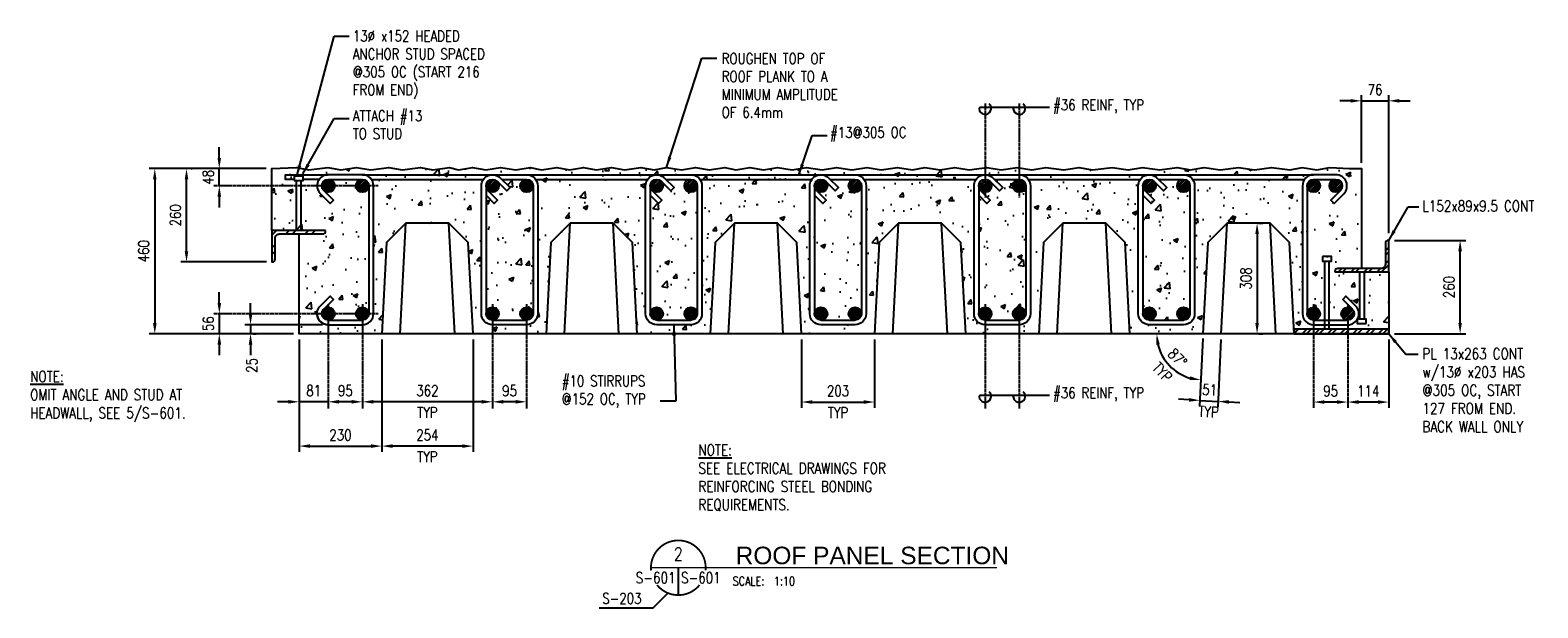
# Model space of a CAD drawing. Header units: millimetres. Extents: x -962 to 23079, y -8884 to 7075.
# Tile 6 of 6: x 18884 to 23079, y 3616 to 5225. Entities that reach past the tile are written whole.
import ezdxf
from ezdxf.enums import TextEntityAlignment as Align

# ---------------------------------------------------------------- set-up
doc = ezdxf.new("R2010")
doc.units = ezdxf.units.MM
doc.linetypes.add('CENTER2', pattern=[1.125, 0.75, -0.125, 0.125, -0.125])
for name, color, linetype in [('A-Anno-Note', 2, 'Continuous'), ('S-ANNO-CNTR', 1, 'CENTER2'), ('S-ANNO-DIMS', 2, 'Continuous'), ('S-ANNO-TEXT', 3, 'Continuous'), ('S-SECT-CONC', 3, 'Continuous'), ('S-SECT-CONC1', 1, 'Continuous'), ('S-SECT-PATT', 1, 'Continuous'), ('S-SECT-PATT_250', 250, 'Continuous'), ('S-SECT-RBAR_2', 2, 'Continuous'), ('S-SECT-RBAR_3', 3, 'Continuous'), ('S-SECT-STLS', 3, 'Continuous'), ('S-SECT-STLS_2', 2, 'Continuous'), ('S-STRL-MISC', 2, 'Continuous')]:
    doc.layers.add(name, color=color, linetype=linetype)
doc.styles.add('BASE12', font='romans.shx', dxfattribs={"width": 0.8, "height": 1.5})
doc.styles.add('ROMANS', font='ROMANS.shx', dxfattribs={"width": 0.8})
doc.styles.add('SWISS', font='swiss.ttf', dxfattribs={"width": 0.8, "height": 0.25})
doc.styles.add('Text', font='romans.shx', dxfattribs={"width": 0.8, "height": 3})
doc.dimstyles.get("Standard").update_dxf_attribs({"dimtxt": 0.125, "dimasz": 0.125, "dimexe": 0.18, "dimexo": 0.0625, "dimgap": 0.125, "dimtad": 0, "dimtih": 1, "dimtoh": 1, "dimdec": 4, "dimzin": 0, "dimdsep": 46, "dimtxsty": 'Text', "dimcen": 0.125, "dimclrt": 2, "dimadec": 0, "dimazin": 0, "dimtfac": 1, "dimtdec": 4, "dimtofl": 0, "dimtmove": 0, "dimatfit": 3, "dimfxl": 0.18, "dimtolj": 1, "dimtzin": 0, "dimarcsym": 0})
pattern_1 = [(45, (-66216.386, -8034.7734), (-3.09359217, 3.09359217), [])]

# ---------------------------------------------------------------- blocks, each defined once
blk = doc.blocks.new('DETNAME')
at = {"layer": 'A-Anno-Note', "const_width": 0.528}
for points in [[(15.84, -0.78, 1.103686), (0.04, -0.78, 1)], [(14.11, -4.99, -0.477231), (1.77, -4.99, -0.477231)]]:
    blk.add_lwpolyline(points, format="xyb", dxfattribs=at)
at = {"layer": 'A-Anno-Note'}
for points, const_width in [([(0, 0), (92.59, 0)], 0.396), ([(7.94, 0), (7.94, -7.94)], 0.528)]:
    blk.add_lwpolyline(points, dxfattribs=dict(at, const_width=const_width))
at = {"color": 6, "style": 'ROMANS', "width": 0.8}
blk.add_attdef('00', text='', height=3.17, dxfattribs=at).set_placement((7.94, 3.97), align=Align.MIDDLE)
at = {"color": 2, "style": 'SWISS'}
blk.add_attdef('DETAILNAME', (28.58, 1.28), '', height=6.35, dxfattribs=at)
at = {"layer": 'A-Anno-Note', "style": 'ROMANS', "width": 0.8}
blk.add_attdef('S-', text='', height=3.17, dxfattribs=at).set_placement((7.14, -4.47), align=Align.RIGHT)
for tag, p in [('S-', (8.73, -4.47)), ('SCALE:', (28.41, -5.14))]:
    blk.add_attdef(tag, p, '', height=3.17, dxfattribs=at)

msp = doc.modelspace()

# ---------------------------------------------------------------- hatches: boundary and pattern name
at = {"layer": 'S-SECT-PATT', "ltscale": 10}
h = msp.add_hatch(dxfattribs=at)
h.set_pattern_fill('AR-CONC', color=256, scale=0.75, style=0)
h.paths.add_polyline_path([(19875.6, 4633.7), (19929.5, 4687.6), (20049, 4687.6), (20102.9, 4633.7), (20116.2, 4379.6), (20319.2, 4379.6), (20332.6, 4633.7), (20386.5, 4687.6), (20506, 4687.6), (20559.9, 4633.7), (20573.2, 4379.6), (20776.2, 4379.6), (20789.6, 4633.7), (20843.5, 4687.6), (20963, 4687.6), (21016.9, 4633.7), (21030.2, 4379.6), (21233.2, 4379.6), (21246.6, 4633.7), (21300.5, 4687.6), (21420, 4687.6), (21473.9, 4633.7), (21487.2, 4379.6), (21690.2, 4379.6), (21703.6, 4633.7), (21757.5, 4687.6), (21877, 4687.6), (21930.9, 4633.7), (21944.2, 4379.6), (22147.2, 4379.6), (22160.6, 4633.7), (22214.5, 4687.6), (22334, 4687.6), (22387.9, 4633.7), (22400.6, 4392.6), (22664.2, 4392.6), (22664.2, 4552.2), (22514.5, 4552.2), (22514.5, 4553.5, -0.414214), (22522.5, 4561.5), (22588.2, 4561.5), (22588.2, 4839.6), (22555.2, 4839.6), (22500.7, 4842.8), (22464.5, 4836.4), (22423.7, 4842.8), (22390, 4836.4), (22337.7, 4842.8), (22290.3, 4836.4), (22246.5, 4842.8), (22195.2, 4836.4), (22150.3, 4842.8), (22112.5, 4836.4), (22075.3, 4842.8), (22027, 4836.4), (21979.2, 4842.8), (21939.3, 4836.4), (21895, 4842.8), (21839.7, 4836.4), (21801.9, 4842.8), (21759.7, 4836.4), (21710.2, 4842.8), (21671.4, 4836.4), (21630.2, 4842.8), (21585.9, 4836.4), (21546.1, 4842.8), (21496.7, 4836.4), (21456.9, 4842.8), (21416.2, 4836.4), (21373.8, 4842.8), (21338.7, 4836.4), (21296.9, 4842.8), (21251.9, 4836.4), (21212.6, 4842.8), (21170.4, 4836.4), (21127.6, 4842.8), (21087.3, 4836.4), (21044.1, 4842.8), (21004.3, 4836.4), (20962.9, 4842.8), (20924.7, 4836.4), (20886.4, 4842.8), (20847.7, 4836.4), (20816.5, 4842.8), (20773.2, 4836.4), (20735.3, 4842.8), (20696.6, 4836.4), (20654.3, 4842.8), (20620.6, 4836.4), (20583.4, 4842.8), (20537.5, 4836.4), (20501.7, 4842.8), (20459, 4836.4), (20423.2, 4842.8), (20384.9, 4836.4), (20349.2, 4842.8), (20306.9, 4836.4), (20275.2, 4842.8), (20234.9, 4836.4), (20192.7, 4842.8), (20151.8, 4836.4), (20115, 4842.8), (20075.8, 4836.4), (20050.6, 4842.8), (20004.3, 4836.4), (19969.6, 4842.8), (19918.6, 4836.4), (19881.9, 4842.8), (19831.6, 4836.4), (19791.8, 4842.8), (19748.1, 4836.4), (19711.8, 4842.8), (19659.5, 4836.4), (19624.8, 4842.8), (19556.2, 4839.6), (19556.2, 4667), (19706, 4667), (19706, 4665.7, -0.414214), (19698, 4657.7), (19632.2, 4657.7), (19632.2, 4379.6), (19862.2, 4379.6)])
h.paths.add_polyline_path([(19826.2, 4791.6, -1), (19790.2, 4791.6, -0.414214), (19808.2, 4809.6), (19713.2, 4809.6, -0.414214), (19731.2, 4791.6, -0.668179), (19700.5, 4778.9), (19727.4, 4752), (19718.2, 4742.8), (19691.3, 4769.7, -0.668179), (19713.2, 4822.6), (19808.2, 4822.6, -0.414214), (19839.2, 4791.6), (19839.2, 4435.6, -0.414214), (19808.2, 4404.6), (19713.2, 4404.6, -0.668179), (19691.3, 4457.5), (19718.2, 4484.4), (19727.4, 4475.2), (19700.5, 4448.3, -0.668179), (19731.2, 4435.6, -0.414214), (19713.2, 4417.6), (19808.2, 4417.6, -0.414214), (19790.2, 4435.6, -1), (19826.2, 4435.6)], flags=16)
h.paths.add_polyline_path([(20139.2, 4791.6, -0.414214), (20170.2, 4822.6), (20265.2, 4822.6, -0.414214), (20296.2, 4791.6), (20296.2, 4435.6, -0.414214), (20265.2, 4404.6), (20170.2, 4404.6, -0.414214), (20139.2, 4435.6)], flags=16)
h.paths.add_polyline_path([(20152.2, 4791.6, -1), (20188.2, 4791.6, -0.668179), (20157.5, 4778.9), (20184.4, 4752), (20175.2, 4742.8), (20152.2, 4765.8), (20152.2, 4435.6, -1), (20188.2, 4435.6, -0.414214), (20170.2, 4417.6), (20265.2, 4417.6, -0.414214), (20247.2, 4435.6, -1), (20283.2, 4435.6), (20283.2, 4791.6, -1), (20247.2, 4791.6, -1), (20283.2, 4791.6), (20283.2, 4435.6, -0.414214), (20265.2, 4417.6), (20170.2, 4417.6, -0.414214), (20152.2, 4435.6)], flags=0)
h.paths.add_polyline_path([(20596.2, 4791.6, -0.414214), (20627.2, 4822.6), (20722.2, 4822.6, -0.414214), (20753.2, 4791.6), (20753.2, 4435.6, -0.414214), (20722.2, 4404.6), (20627.2, 4404.6, -0.414214), (20596.2, 4435.6)], flags=16)
h.paths.add_polyline_path([(20609.2, 4791.6, -1), (20645.2, 4791.6, -0.668179), (20614.5, 4778.9), (20641.4, 4752), (20632.2, 4742.8), (20609.2, 4765.8), (20609.2, 4435.6, -1), (20645.2, 4435.6, -0.414214), (20627.2, 4417.6), (20722.2, 4417.6, -0.414214), (20704.2, 4435.6, -1), (20740.2, 4435.6), (20740.2, 4791.6, -1), (20704.2, 4791.6, -1), (20740.2, 4791.6), (20740.2, 4435.6, -0.414214), (20722.2, 4417.6), (20627.2, 4417.6, -0.414214), (20609.2, 4435.6)], flags=0)
h.paths.add_polyline_path([(21053.2, 4791.6, -0.414214), (21084.2, 4822.6), (21179.2, 4822.6, -0.414214), (21210.2, 4791.6), (21210.2, 4435.6, -0.414214), (21179.2, 4404.6), (21084.2, 4404.6, -0.414214), (21053.2, 4435.6)], flags=16)
h.paths.add_polyline_path([(21066.2, 4791.6, -1), (21102.2, 4791.6, -0.668179), (21071.5, 4778.9), (21098.4, 4752), (21089.2, 4742.8), (21066.2, 4765.8), (21066.2, 4435.6, -1), (21102.2, 4435.6, -0.414214), (21084.2, 4417.6), (21179.2, 4417.6, -0.414214), (21161.2, 4435.6, -1), (21197.2, 4435.6), (21197.2, 4791.6, -1), (21161.2, 4791.6, -1), (21197.2, 4791.6), (21197.2, 4435.6, -0.414214), (21179.2, 4417.6), (21084.2, 4417.6, -0.414214), (21066.2, 4435.6)], flags=0)
h.paths.add_polyline_path([(21510.2, 4791.6, -0.414214), (21541.2, 4822.6), (21636.2, 4822.6, -0.414214), (21667.2, 4791.6), (21667.2, 4435.6, -0.414214), (21636.2, 4404.6), (21541.2, 4404.6, -0.414214), (21510.2, 4435.6)], flags=16)
h.paths.add_polyline_path([(21523.2, 4791.6, -1), (21559.2, 4791.6, -0.668179), (21528.5, 4778.9), (21555.4, 4752), (21546.2, 4742.8), (21523.2, 4765.8), (21523.2, 4435.6, -1), (21559.2, 4435.6, -0.414214), (21541.2, 4417.6), (21636.2, 4417.6, -0.414214), (21618.2, 4435.6, -1), (21654.2, 4435.6), (21654.2, 4791.6, -1), (21618.2, 4791.6, -1), (21654.2, 4791.6), (21654.2, 4435.6, -0.414214), (21636.2, 4417.6), (21541.2, 4417.6, -0.414214), (21523.2, 4435.6)], flags=0)
h.paths.add_polyline_path([(21967.2, 4791.6, -0.414214), (21998.2, 4822.6), (22093.2, 4822.6, -0.414214), (22124.2, 4791.6), (22124.2, 4435.6, -0.414214), (22093.2, 4404.6), (21998.2, 4404.6, -0.414214), (21967.2, 4435.6)], flags=16)
h.paths.add_polyline_path([(21980.2, 4791.6, -1), (22016.2, 4791.6, -0.668179), (21985.5, 4778.9), (22012.4, 4752), (22003.2, 4742.8), (21980.2, 4765.8), (21980.2, 4435.6, -1), (22016.2, 4435.6, -0.414214), (21998.2, 4417.6), (22093.2, 4417.6, -0.414214), (22075.2, 4435.6, -1), (22111.2, 4435.6), (22111.2, 4791.6, -1), (22075.2, 4791.6, -1), (22111.2, 4791.6), (22111.2, 4435.6, -0.414214), (22093.2, 4417.6), (21998.2, 4417.6, -0.414214), (21980.2, 4435.6)], flags=0)
h.paths.add_polyline_path([(22424.2, 4791.6, -0.414214), (22455.2, 4822.6), (22517.1, 4822.6, -0.668179), (22539.1, 4769.7), (22512.2, 4742.8), (22503, 4752), (22529.9, 4778.9, -0.668179), (22499.1, 4791.6, -0.414214), (22517.1, 4809.6), (22455.2, 4809.6, -0.414214), (22473.2, 4791.6, -1), (22437.2, 4791.6), (22437.2, 4435.6, -1), (22473.2, 4435.6, -0.414214), (22455.2, 4417.6), (22550.2, 4417.6, -0.414214), (22532.2, 4435.6, -0.668179), (22563, 4448.3), (22536.1, 4475.2), (22545.3, 4484.4), (22572.2, 4457.5, -0.668179), (22550.2, 4404.6), (22455.2, 4404.6, -0.414214), (22424.2, 4435.6)], flags=16)
h = msp.add_hatch(dxfattribs=at)
h.set_pattern_fill('AR-CONC', color=256, scale=0.75)
h.paths.add_polyline_path([(20283.2, 4791.6, -1), (20247.2, 4791.6, -0.414214), (20265.2, 4809.6), (20196.1, 4809.6), (20219, 4786.7), (20209.8, 4777.5), (20183, 4804.3, -0.198912), (20188.2, 4791.6, -0.668179), (20157.5, 4778.9), (20184.4, 4752), (20175.2, 4742.8), (20152.2, 4765.8), (20152.2, 4435.6, -1), (20188.2, 4435.6, -0.414214), (20170.2, 4417.6), (20265.2, 4417.6, -0.414214), (20247.2, 4435.6, -1), (20283.2, 4435.6)])
h = msp.add_hatch(dxfattribs=at)
h.set_pattern_fill('AR-CONC', color=256, scale=0.75, style=0)
h.paths.add_polyline_path([(20740.2, 4791.6, -1), (20704.2, 4791.6, -0.414214), (20722.2, 4809.6), (20653.1, 4809.6), (20676, 4786.7), (20666.8, 4777.5), (20640, 4804.3, -0.198912), (20645.2, 4791.6, -0.668179), (20614.5, 4778.9), (20641.4, 4752), (20632.2, 4742.8), (20609.2, 4765.8), (20609.2, 4435.6, -1), (20645.2, 4435.6, -0.414214), (20627.2, 4417.6), (20722.2, 4417.6, -0.414214), (20704.2, 4435.6, -1), (20740.2, 4435.6)])
h.paths.add_polyline_path([(21197.2, 4791.6, -1), (21161.2, 4791.6, -0.414214), (21179.2, 4809.6), (21110.1, 4809.6), (21133, 4786.7), (21123.8, 4777.5), (21097, 4804.3, -0.198912), (21102.2, 4791.6, -0.668179), (21071.5, 4778.9), (21098.4, 4752), (21089.2, 4742.8), (21066.2, 4765.8), (21066.2, 4435.6, -1), (21102.2, 4435.6, -0.414214), (21084.2, 4417.6), (21179.2, 4417.6, -0.414214), (21161.2, 4435.6, -1), (21197.2, 4435.6)])
h.paths.add_polyline_path([(21654.2, 4791.6, -1), (21618.2, 4791.6, -0.414214), (21636.2, 4809.6), (21567.1, 4809.6), (21590, 4786.7), (21580.8, 4777.5), (21554, 4804.3, -0.198912), (21559.2, 4791.6, -0.668179), (21528.5, 4778.9), (21555.4, 4752), (21546.2, 4742.8), (21523.2, 4765.8), (21523.2, 4435.6, -1), (21559.2, 4435.6, -0.414214), (21541.2, 4417.6), (21636.2, 4417.6, -0.414214), (21618.2, 4435.6, -1), (21654.2, 4435.6)])
h.paths.add_polyline_path([(22111.2, 4791.6, -1), (22075.2, 4791.6, -0.414214), (22093.2, 4809.6), (22024.1, 4809.6), (22047, 4786.7), (22037.8, 4777.5), (22011, 4804.3, -0.198912), (22016.2, 4791.6, -0.668179), (21985.5, 4778.9), (22012.4, 4752), (22003.2, 4742.8), (21980.2, 4765.8), (21980.2, 4435.6, -1), (22016.2, 4435.6, -0.414214), (21998.2, 4417.6), (22093.2, 4417.6, -0.414214), (22075.2, 4435.6, -1), (22111.2, 4435.6)])
at = {"layer": 'S-SECT-PATT'}
h = msp.add_hatch(dxfattribs=at)
h.set_pattern_fill('STEEL', color=256, scale=305, style=0)
h.set_pattern_definition([(45, (-60928.57, -8003.42), (-26.958446, 26.958446), []), (45, (-60928.57, -7984.358), (-26.958446, 26.958446), [])])
h.paths.add_polyline_path([(19631.2, 4667), (19556.2, 4667), (19556.2, 4579.6), (19557.6, 4579.6, 0.414214), (19565.6, 4587.6), (19565.6, 4645.7, -0.414215), (19577.6, 4657.7), (19631.2, 4657.7)])
h.paths.add_polyline_path([(19706, 4665.7), (19706, 4667), (19631.2, 4667), (19631.2, 4657.7), (19698, 4657.7, 0.414214)])
h = msp.add_hatch(dxfattribs=at)
h.set_pattern_fill('STEEL', color=256, scale=203, style=0)
h.set_pattern_definition([(45, (-60877.625, -8023.957), (-17.9428346, 17.9428346), []), (45, (-60877.625, -8011.27), (-17.9428346, 17.9428346), [])])
edge = h.paths.add_edge_path()
edge.add_line((22514.5, 4552.2), (22664.2, 4552.2))
edge.add_line((22664.2, 4552.2), (22664.2, 4639.6))
edge.add_line((22664.2, 4639.6), (22662.9, 4639.6))
edge.add_arc((22662.9, 4631.6), 8, 90, 180)
edge.add_line((22654.9, 4631.6), (22654.9, 4573.5))
edge.add_arc((22642.9, 4573.5), 12, -90.0002, 0, ccw=False)
edge.add_line((22642.9, 4561.5), (22522.5, 4561.5))
edge.add_arc((22522.5, 4553.5), 8, 89.9998, 180)
edge.add_line((22514.5, 4553.5), (22514.5, 4552.2))
h = msp.add_hatch(dxfattribs=at)
h.set_pattern_fill('STEEL', color=256, scale=200, style=0)
h.set_pattern_definition([(45, (-66216.386, -7657.362), (-17.6776695, 17.6776695), []), (45, (-66216.386, -7644.862), (-17.6776695, 17.6776695), [])])
h.paths.add_polyline_path([(22664.2, 4379.6), (22664.2, 4392.6), (22401.2, 4392.6), (22401.2, 4379.6)])
at = {"layer": 'S-SECT-PATT_250'}
h = msp.add_hatch(dxfattribs=at)
h.set_pattern_fill('ANSI31', color=256, scale=35, style=0)
h.set_pattern_definition([(45, (-68958.386, -7678.7734), (-3.09359217, 3.09359217), [])])
edge = h.paths.add_edge_path()
edge.add_arc((19713.2, 4791.6), 18, 0, 360)
h = msp.add_hatch(dxfattribs=at)
h.set_pattern_fill('ANSI31', color=256, scale=35, style=0)
h.set_pattern_definition([(45, (-68863.386, -7678.7734), (-3.09359217, 3.09359217), [])])
edge = h.paths.add_edge_path()
edge.add_arc((19808.2, 4791.6), 18, 0, 360)
h = msp.add_hatch(dxfattribs=at)
h.set_pattern_fill('ANSI31', color=256, scale=35, style=0)
h.set_pattern_definition([(45, (-68501.386, -7678.7734), (-3.09359217, 3.09359217), [])])
edge = h.paths.add_edge_path()
edge.add_arc((20170.2, 4791.6), 18, 0, 360)
h = msp.add_hatch(dxfattribs=at)
h.set_pattern_fill('ANSI31', color=256, scale=35, style=0)
h.set_pattern_definition([(45, (-68406.386, -7678.7734), (-3.09359217, 3.09359217), [])])
edge = h.paths.add_edge_path()
edge.add_arc((20265.2, 4791.6), 18, 0, 360)
h = msp.add_hatch(dxfattribs=at)
h.set_pattern_fill('ANSI31', color=256, scale=35, style=0)
h.set_pattern_definition([(45, (-68044.386, -7678.7734), (-3.09359217, 3.09359217), [])])
edge = h.paths.add_edge_path()
edge.add_arc((20627.2, 4791.6), 18, 0, 360)
h = msp.add_hatch(dxfattribs=at)
h.set_pattern_fill('ANSI31', color=256, scale=35, style=0)
h.set_pattern_definition([(45, (-67949.386, -7678.7734), (-3.09359217, 3.09359217), [])])
edge = h.paths.add_edge_path()
edge.add_arc((20722.2, 4791.6), 18, 0, 360)
h = msp.add_hatch(dxfattribs=at)
h.set_pattern_fill('ANSI31', color=256, scale=35, style=0)
h.set_pattern_definition([(45, (-67587.386, -7678.7734), (-3.09359217, 3.09359217), [])])
edge = h.paths.add_edge_path()
edge.add_arc((21084.2, 4791.6), 18, 0, 360)
h = msp.add_hatch(dxfattribs=at)
h.set_pattern_fill('ANSI31', color=256, scale=35, style=0)
h.set_pattern_definition([(45, (-67492.386, -7678.7734), (-3.09359217, 3.09359217), [])])
edge = h.paths.add_edge_path()
edge.add_arc((21179.2, 4791.6), 18, 0, 360)
h = msp.add_hatch(dxfattribs=at)
h.set_pattern_fill('ANSI31', color=256, scale=35, style=0)
h.set_pattern_definition([(45, (-67130.386, -7678.7734), (-3.09359217, 3.09359217), [])])
edge = h.paths.add_edge_path()
edge.add_arc((21541.2, 4791.6), 18, 0, 360)
h = msp.add_hatch(dxfattribs=at)
h.set_pattern_fill('ANSI31', color=256, scale=35, style=0)
h.set_pattern_definition([(45, (-67035.386, -7678.7734), (-3.09359217, 3.09359217), [])])
edge = h.paths.add_edge_path()
edge.add_arc((21636.2, 4791.6), 18, 0, 360)
h = msp.add_hatch(dxfattribs=at)
h.set_pattern_fill('ANSI31', color=256, scale=35, style=0)
h.set_pattern_definition([(45, (-66673.386, -7678.7734), (-3.09359217, 3.09359217), [])])
edge = h.paths.add_edge_path()
edge.add_arc((21998.2, 4791.6), 18, 0, 360)
h = msp.add_hatch(dxfattribs=at)
h.set_pattern_fill('ANSI31', color=256, scale=35, style=0)
h.set_pattern_definition([(45, (-66578.386, -7678.7734), (-3.09359217, 3.09359217), [])])
edge = h.paths.add_edge_path()
edge.add_arc((22093.2, 4791.6), 18, 0, 360)
h = msp.add_hatch(dxfattribs=at)
h.set_pattern_fill('ANSI31', color=256, scale=35, style=0)
h.set_pattern_definition(pattern_1)
edge = h.paths.add_edge_path()
edge.add_arc((22455.2, 4791.6), 18, 0, 360)
h = msp.add_hatch(dxfattribs=at)
h.set_pattern_fill('ANSI31', color=256, scale=35, style=0)
h.set_pattern_definition(pattern_1)
edge = h.paths.add_edge_path()
edge.add_arc((22517.1, 4791.6), 18, 0, 360)
h = msp.add_hatch(dxfattribs=at)
h.set_pattern_fill('ANSI31', color=256, scale=35, style=0)
h.set_pattern_definition([(45, (-68958.386, -8034.7734), (-3.09359217, 3.09359217), [])])
edge = h.paths.add_edge_path()
edge.add_arc((19713.2, 4435.6), 18, 0, 360)
h = msp.add_hatch(dxfattribs=at)
h.set_pattern_fill('ANSI31', color=256, scale=35, style=0)
h.set_pattern_definition([(45, (-68863.386, -8034.7734), (-3.09359217, 3.09359217), [])])
edge = h.paths.add_edge_path()
edge.add_arc((19808.2, 4435.6), 18, 0, 360)
h = msp.add_hatch(dxfattribs=at)
h.set_pattern_fill('ANSI31', color=256, scale=35, style=0)
h.set_pattern_definition([(45, (-68501.386, -8034.7734), (-3.09359217, 3.09359217), [])])
edge = h.paths.add_edge_path()
edge.add_arc((20170.2, 4435.6), 18, 0, 360)
h = msp.add_hatch(dxfattribs=at)
h.set_pattern_fill('ANSI31', color=256, scale=35, style=0)
h.set_pattern_definition([(45, (-68406.386, -8034.7734), (-3.09359217, 3.09359217), [])])
edge = h.paths.add_edge_path()
edge.add_arc((20265.2, 4435.6), 18, 0, 360)
h = msp.add_hatch(dxfattribs=at)
h.set_pattern_fill('ANSI31', color=256, scale=35, style=0)
h.set_pattern_definition([(45, (-68044.386, -8034.7734), (-3.09359217, 3.09359217), [])])
edge = h.paths.add_edge_path()
edge.add_arc((20627.2, 4435.6), 18, 0, 360)
h = msp.add_hatch(dxfattribs=at)
h.set_pattern_fill('ANSI31', color=256, scale=35, style=0)
h.set_pattern_definition([(45, (-67949.386, -8034.7734), (-3.09359217, 3.09359217), [])])
edge = h.paths.add_edge_path()
edge.add_arc((20722.2, 4435.6), 18, 0, 360)
h = msp.add_hatch(dxfattribs=at)
h.set_pattern_fill('ANSI31', color=256, scale=35, style=0)
h.set_pattern_definition([(45, (-67587.386, -8034.7734), (-3.09359217, 3.09359217), [])])
edge = h.paths.add_edge_path()
edge.add_arc((21084.2, 4435.6), 18, 0, 360)
h = msp.add_hatch(dxfattribs=at)
h.set_pattern_fill('ANSI31', color=256, scale=35, style=0)
h.set_pattern_definition([(45, (-67492.386, -8034.7734), (-3.09359217, 3.09359217), [])])
edge = h.paths.add_edge_path()
edge.add_arc((21179.2, 4435.6), 18, 0, 360)
h = msp.add_hatch(dxfattribs=at)
h.set_pattern_fill('ANSI31', color=256, scale=35, style=0)
h.set_pattern_definition([(45, (-67130.386, -8034.7734), (-3.09359217, 3.09359217), [])])
edge = h.paths.add_edge_path()
edge.add_arc((21541.2, 4435.6), 18, 0, 360)
h = msp.add_hatch(dxfattribs=at)
h.set_pattern_fill('ANSI31', color=256, scale=35, style=0)
h.set_pattern_definition([(45, (-67035.386, -8034.7734), (-3.09359217, 3.09359217), [])])
edge = h.paths.add_edge_path()
edge.add_arc((21636.2, 4435.6), 18, 0, 360)
h = msp.add_hatch(dxfattribs=at)
h.set_pattern_fill('ANSI31', color=256, scale=35, style=0)
h.set_pattern_definition([(45, (-66673.386, -8034.7734), (-3.09359217, 3.09359217), [])])
edge = h.paths.add_edge_path()
edge.add_arc((21998.2, 4435.6), 18, 0, 360)
h = msp.add_hatch(dxfattribs=at)
h.set_pattern_fill('ANSI31', color=256, scale=35, style=0)
h.set_pattern_definition([(45, (-66578.386, -8034.7734), (-3.09359217, 3.09359217), [])])
edge = h.paths.add_edge_path()
edge.add_arc((22093.2, 4435.6), 18, 0, 360)
h = msp.add_hatch(dxfattribs=at)
h.set_pattern_fill('ANSI31', color=256, scale=35, style=0)
h.set_pattern_definition(pattern_1)
edge = h.paths.add_edge_path()
edge.add_arc((22455.2, 4435.6), 18, 0, 360)
h = msp.add_hatch(dxfattribs=at)
h.set_pattern_fill('ANSI31', color=256, scale=35, style=0)
h.set_pattern_definition(pattern_1)
edge = h.paths.add_edge_path()
edge.add_arc((22550.2, 4435.6), 18, 0, 360)

# ---------------------------------------------------------------- linework, layer by layer
at = {"color": 2, "const_width": 3.84}
msp.add_lwpolyline([(21500, 3727.8), (21574.6, 3727.8)], dxfattribs=at)
at = {"layer": 'S-ANNO-CNTR', "ltscale": 10}
for p, q in [((21541.2, 5020.9), (21541.2, 4759)), ((21636.2, 5020.9), (21636.2, 4759)), ((19852, 4791.6), (19393, 4791.6)), ((19713.2, 4461.9), (19713.2, 4169.4)), ((19808.2, 4461.9), (19808.2, 4169.4)), ((20170.2, 4461.9), (20170.2, 4169.4)), ((20265.2, 4461.9), (20265.2, 4169.4)), ((21541.2, 4461.9), (21541.2, 4169.4)), ((21636.2, 4461.9), (21636.2, 4169.4)), ((22455.2, 4461.9), (22455.2, 4173.5)), ((22550.2, 4461.9), (22550.2, 4173.5)), ((19852, 4435.6), (19392.8, 4435.6))]:
    msp.add_line(p, q, dxfattribs=at)
at = {"layer": 'S-ANNO-DIMS'}
for p, q in [((22588.2, 4855.5), (22588.2, 5044.4)), ((22664.2, 4660.1), (22664.2, 5044.4)), ((22558.2, 5028.5), (22528.2, 5028.5)), ((22588.2, 5028.5), (22664.2, 5028.5)), ((22694.2, 5028.5), (22724.2, 5028.5)), ((19410, 4869.6), (19410, 4899.6)), ((19540.3, 4839.6), (19214.6, 4839.6)), ((19332, 4839.6), (19334.7, 4839.6)), ((19410, 4791.6), (19410, 4839.6)), ((19230.5, 4809.6), (19230.5, 4409.6)), ((19318.8, 4609.6), (19318.8, 4809.6)), ((19808.2, 4822.6), (20170.2, 4822.6)), ((19833.5, 4809.6), (20145, 4809.6)), ((19410, 4761.6), (19410, 4731.6)), ((22297.9, 4657.6), (22297.9, 4409.6)), ((22301.5, 4687.6), (22313.8, 4687.6)), ((22680.1, 4639.6), (22878.8, 4639.6)), ((19541.7, 4579.6), (19302.9, 4579.6)), ((22862.9, 4409.6), (22862.9, 4609.6)), ((19410.1, 4465.6), (19410.1, 4495.6)), ((19497, 4434.6), (19497, 4464.6)), ((19410.1, 4435.6), (19410.1, 4379.6)), ((19616.3, 4379.6), (19214.6, 4379.6)), ((19697.3, 4404.6), (19481.1, 4404.6)), ((19497, 4404.6), (19497, 4379.6)), ((19503.9, 4379.6), (19512.9, 4379.6)), ((19632.2, 4363.7), (19632.2, 4050.8)), ((19862.2, 4363.7), (19862.2, 4050.8)), ((20116.2, 4363.7), (20116.2, 4050.8)), ((21030.2, 4363.7), (21030.2, 4173.6)), ((21233.2, 4363.7), (21233.2, 4173.6)), ((22146.6, 4366.4), (22138, 4178.1)), ((22197.5, 4363.7), (22188.9, 4175.4)), ((22301.5, 4379.6), (22313.8, 4379.6)), ((22664.2, 4363.7), (22664.2, 4173.5)), ((22680.1, 4379.6), (22878.8, 4379.6)), ((19410.1, 4349.6), (19410.1, 4319.6)), ((19497, 4349.6), (19497, 4319.6)), ((22108.8, 4195.5), (22078.9, 4197.1)), ((19602.2, 4190.1), (19572.2, 4190.1)), ((19713.2, 4190.1), (19632.2, 4190.1)), ((19778.2, 4190.1), (19743.2, 4190.1)), ((20140.2, 4190.1), (19838.2, 4190.1)), ((20235.2, 4190.1), (20200.2, 4190.1)), ((21060.2, 4189.5), (21203.2, 4189.5)), ((22138.8, 4193.9), (22189.7, 4191.3)), ((22219.7, 4189.7), (22249.7, 4188.1)), ((22520.2, 4189.4), (22485.2, 4189.4)), ((22634.2, 4189.4), (22580.2, 4189.4)), ((19662.2, 4066.7), (19832.2, 4066.7)), ((20086.2, 4066.7), (19892.2, 4066.7))]:
    msp.add_line(p, q, dxfattribs=at)
for points in [[(21625.5, 5010), (21528.2, 5010, 0.43801), (21524.5, 5006.1, 1.498805), (21552.1, 5020.3)], [(21720.5, 5010), (21623.2, 5010, 0.43801), (21619.5, 5006.1, 1.498805), (21647.1, 5020.3)], [(21625.5, 4208.1), (21528.2, 4208.1, 0.43801), (21524.5, 4204.2, 1.498805), (21552.1, 4218.3)], [(21720.5, 4208.1), (21623.2, 4208.1, 0.43801), (21619.5, 4204.2, 1.498805), (21647.1, 4218.3)]]:
    msp.add_lwpolyline(points, format="xyb", dxfattribs=at)
for points in [[(19618.6, 4809.6), (19594.2, 4809.6), (19594.2, 4822.6), (19713.2, 4822.6)], [(19688, 4809.6), (19643.6, 4809.6)], [(20466.7, 3616.1), (20617.2, 3616.1), (20658.4, 3657.3)]]:
    msp.add_lwpolyline(points, dxfattribs=at)
msp.add_arc((22147.2, 4379.6), 128.7, 193.382, 253.618, dxfattribs=at)
for points in [[(22558.2, 5033.5), (22558.2, 5023.5), (22588.2, 5028.5)], [(22694.2, 5033.5), (22694.2, 5023.5), (22664.2, 5028.5)], [(19405, 4869.6), (19415, 4869.6), (19410, 4839.6)], [(19225.5, 4809.6), (19235.5, 4809.6), (19230.5, 4839.6)], [(19313.8, 4809.6), (19323.8, 4809.6), (19318.8, 4839.6)], [(19405, 4761.6), (19415, 4761.6), (19410, 4791.6)], [(22292.9, 4657.6), (22302.9, 4657.6), (22297.9, 4687.6)], [(22857.9, 4609.6), (22867.9, 4609.6), (22862.9, 4639.6)], [(19313.8, 4609.6), (19323.8, 4609.6), (19318.8, 4579.6)], [(19405.1, 4465.6), (19415.1, 4465.6), (19410.1, 4435.6)], [(19225.5, 4409.6), (19235.5, 4409.6), (19230.5, 4379.6)], [(19492, 4434.6), (19502, 4434.6), (19497, 4404.6)], [(22292.9, 4409.6), (22302.9, 4409.6), (22297.9, 4379.6)], [(22857.9, 4409.6), (22867.9, 4409.6), (22862.9, 4379.6)], [(19405.1, 4349.6), (19415.1, 4349.6), (19410.1, 4379.6)], [(19492, 4349.6), (19502, 4349.6), (19497, 4379.6)], [(22017, 4349.2), (22027, 4350.4), (22018.5, 4379.6)], [(22111.8, 4261), (22110.1, 4251.2), (22140.5, 4251)], [(22109.1, 4200.5), (22108.6, 4190.5), (22138.8, 4193.9)], [(19602.2, 4195.1), (19602.2, 4185.1), (19632.2, 4190.1)], [(19743.2, 4195.1), (19743.2, 4185.1), (19713.2, 4190.1)], [(19778.2, 4195.1), (19778.2, 4185.1), (19808.2, 4190.1)], [(19838.2, 4195.1), (19838.2, 4185.1), (19808.2, 4190.1)], [(20140.2, 4195.1), (20140.2, 4185.1), (20170.2, 4190.1)], [(20200.2, 4195.1), (20200.2, 4185.1), (20170.2, 4190.1)], [(20235.2, 4195.1), (20235.2, 4185.1), (20265.2, 4190.1)], [(21060.2, 4194.5), (21060.2, 4184.5), (21030.2, 4189.5)], [(21203.2, 4194.5), (21203.2, 4184.5), (21233.2, 4189.5)], [(22220, 4194.7), (22219.4, 4184.7), (22189.7, 4191.3)], [(22485.2, 4194.4), (22485.2, 4184.4), (22455.2, 4189.4)], [(22520.2, 4194.4), (22520.2, 4184.4), (22550.2, 4189.4)], [(22580.2, 4194.4), (22580.2, 4184.4), (22550.2, 4189.4)], [(22634.2, 4194.4), (22634.2, 4184.4), (22664.2, 4189.4)], [(19662.2, 4071.7), (19662.2, 4061.7), (19632.2, 4066.7)], [(19832.2, 4071.7), (19832.2, 4061.7), (19862.2, 4066.7)], [(19892.2, 4071.7), (19892.2, 4061.7), (19862.2, 4066.7)], [(20086.2, 4071.7), (20086.2, 4061.7), (20116.2, 4066.7)]]:
    msp.add_solid(points, dxfattribs=at)
at = {"layer": 'S-SECT-CONC'}
for p, q in [((19632.2, 4667), (19556.2, 4667)), ((22588.2, 4552.2), (22664.2, 4552.2))]:
    msp.add_line(p, q, dxfattribs=at)
at = {"layer": 'S-SECT-CONC', "ltscale": 10}
for p, q in [((20116.2, 4379.6), (19862.2, 4379.6)), ((20573.2, 4379.6), (20319.2, 4379.6)), ((21030.2, 4379.6), (20776.2, 4379.6)), ((21487.2, 4379.6), (21233.2, 4379.6)), ((21944.2, 4379.6), (21690.2, 4379.6)), ((22401.2, 4379.6), (22147.2, 4379.6))]:
    msp.add_line(p, q, dxfattribs=at)
at = {"layer": 'S-SECT-CONC'}
for points in [[(19556.2, 4667), (19556.2, 4839.6), (19624.8, 4842.8), (19659.5, 4836.4), (19711.8, 4842.8), (19748.1, 4836.4), (19791.8, 4842.8), (19831.6, 4836.4), (19881.9, 4842.8), (19918.6, 4836.4), (19969.6, 4842.8), (20004.3, 4836.4), (20050.6, 4842.8), (20075.8, 4836.4), (20115, 4842.8), (20151.8, 4836.4), (20192.7, 4842.8), (20234.9, 4836.4), (20275.2, 4842.8), (20306.9, 4836.4), (20349.2, 4842.8), (20384.9, 4836.4), (20423.2, 4842.8), (20459, 4836.4), (20501.7, 4842.8), (20537.5, 4836.4), (20583.4, 4842.8), (20620.6, 4836.4), (20654.3, 4842.8), (20696.6, 4836.4), (20735.3, 4842.8), (20773.2, 4836.4), (20816.5, 4842.8), (20847.7, 4836.4), (20886.4, 4842.8), (20924.7, 4836.4), (20962.9, 4842.8), (21004.3, 4836.4), (21044.1, 4842.8), (21087.3, 4836.4), (21127.6, 4842.8), (21170.4, 4836.4), (21212.6, 4842.8), (21251.9, 4836.4), (21296.9, 4842.8), (21338.7, 4836.4), (21373.8, 4842.8), (21416.2, 4836.4), (21456.9, 4842.8), (21496.7, 4836.4), (21546.1, 4842.8), (21585.9, 4836.4), (21630.2, 4842.8), (21671.4, 4836.4), (21710.2, 4842.8), (21759.7, 4836.4), (21801.9, 4842.8), (21839.7, 4836.4), (21895, 4842.8), (21939.3, 4836.4), (21979.2, 4842.8), (22027, 4836.4), (22075.3, 4842.8), (22112.5, 4836.4), (22150.3, 4842.8), (22195.2, 4836.4), (22246.5, 4842.8), (22290.3, 4836.4), (22337.7, 4842.8), (22390, 4836.4), (22423.7, 4842.8), (22464.5, 4836.4), (22500.7, 4842.8), (22555.2, 4839.6), (22588.2, 4839.6), (22588.2, 4561.5)], [(20152.2, 4765.8), (20175.2, 4742.8), (20184.4, 4752), (20157.5, 4778.9)], [(20609.2, 4765.8), (20632.2, 4742.8), (20641.4, 4752), (20614.5, 4778.9)], [(21066.2, 4765.8), (21089.2, 4742.8), (21098.4, 4752), (21071.5, 4778.9)], [(21523.2, 4765.8), (21546.2, 4742.8), (21555.4, 4752), (21528.5, 4778.9)], [(21980.2, 4765.8), (22003.2, 4742.8), (22012.4, 4752), (21985.5, 4778.9)], [(19862.2, 4379.6), (19632.2, 4379.6), (19632.2, 4657.7)], [(20116.2, 4379.6), (20102.9, 4633.7), (20049, 4687.6), (19929.5, 4687.6), (19875.6, 4633.7), (19862.2, 4379.6)], [(20573.2, 4379.6), (20559.9, 4633.7), (20506, 4687.6), (20386.5, 4687.6), (20332.6, 4633.7), (20319.2, 4379.6)], [(21030.2, 4379.6), (21016.9, 4633.7), (20963, 4687.6), (20843.5, 4687.6), (20789.6, 4633.7), (20776.2, 4379.6)], [(21487.2, 4379.6), (21473.9, 4633.7), (21420, 4687.6), (21300.5, 4687.6), (21246.6, 4633.7), (21233.2, 4379.6)], [(21944.2, 4379.6), (21930.9, 4633.7), (21877, 4687.6), (21757.5, 4687.6), (21703.6, 4633.7), (21690.2, 4379.6)], [(22401.2, 4379.6), (22387.9, 4633.7), (22334, 4687.6), (22214.5, 4687.6), (22160.6, 4633.7), (22147.2, 4379.6)], [(22664.2, 4552.2), (22664.2, 4379.6), (22401.2, 4379.6)], [(20319.2, 4379.6), (20116.2, 4379.6)], [(20776.2, 4379.6), (20573.2, 4379.6)], [(21233.2, 4379.6), (21030.2, 4379.6)], [(21690.2, 4379.6), (21487.2, 4379.6)], [(22147.2, 4379.6), (21944.2, 4379.6)]]:
    msp.add_lwpolyline(points, dxfattribs=at)
for points in [[(19682.2, 4435.6, 0.414214), (19713.2, 4404.6), (19808.2, 4404.6, 0.414214), (19839.2, 4435.6), (19839.2, 4791.6, 0.414214), (19808.2, 4822.6), (19713.2, 4822.6, 0.668179), (19691.3, 4769.7), (19718.2, 4742.8), (19727.4, 4752), (19700.5, 4778.9)], [(22529.9, 4778.9), (22503, 4752), (22512.2, 4742.8), (22539.1, 4769.7, 0.668179), (22517.1, 4822.6), (22455.2, 4822.6, 0.414214), (22424.2, 4791.6)], [(19713.2, 4404.6, -0.668179), (19691.3, 4457.5), (19718.2, 4484.4), (19727.4, 4475.2), (19700.5, 4448.3)], [(22424.2, 4435.6, 0.414214), (22455.2, 4404.6), (22550.2, 4404.6, 0.668179), (22572.2, 4457.5), (22545.3, 4484.4), (22536.1, 4475.2), (22563, 4448.3)]]:
    msp.add_lwpolyline(points, format="xyb", dxfattribs=at)
at = {"layer": 'S-SECT-CONC1', "color": 1}
for p, q in [((19913.3, 4379.6), (19929.5, 4687.6)), ((20065.2, 4379.6), (20049, 4687.6)), ((20370.3, 4379.6), (20386.5, 4687.6)), ((20522.2, 4379.6), (20506, 4687.6)), ((20827.3, 4379.6), (20843.5, 4687.6)), ((20979.2, 4379.6), (20963, 4687.6)), ((21284.3, 4379.6), (21300.5, 4687.6)), ((21436.2, 4379.6), (21420, 4687.6)), ((21741.3, 4379.6), (21757.5, 4687.6)), ((21893.2, 4379.6), (21877, 4687.6)), ((22198.3, 4379.6), (22214.5, 4687.6)), ((22350.2, 4379.6), (22334, 4687.6))]:
    msp.add_line(p, q, dxfattribs=at)
at = {"layer": 'S-SECT-RBAR_2'}
for p, q in [((20265.2, 4822.6), (20627.2, 4822.6)), ((20290.5, 4809.6), (20602, 4809.6)), ((20722.2, 4822.6), (21084.2, 4822.6)), ((20747.5, 4809.6), (21059, 4809.6)), ((21179.2, 4822.6), (21541.2, 4822.6)), ((21204.5, 4809.6), (21516, 4809.6)), ((21636.2, 4822.6), (21998.2, 4822.6)), ((21661.5, 4809.6), (21973, 4809.6)), ((22093.2, 4822.6), (22455.2, 4822.6)), ((22118.5, 4809.6), (22430, 4809.6))]:
    msp.add_line(p, q, dxfattribs=at)
at = {"layer": 'S-SECT-RBAR_3'}
for p, q in [((19713.2, 4809.6), (19808.2, 4809.6)), ((20196.1, 4809.6), (20265.2, 4809.6)), ((20653.1, 4809.6), (20722.2, 4809.6)), ((21110.1, 4809.6), (21179.2, 4809.6)), ((21567.1, 4809.6), (21636.2, 4809.6)), ((22024.1, 4809.6), (22093.2, 4809.6)), ((22424.2, 4791.6), (22424.2, 4435.6)), ((22437.2, 4791.6), (22437.2, 4435.6)), ((22455.2, 4809.6), (22517.1, 4809.6)), ((19713.2, 4417.6), (19808.2, 4417.6)), ((20170.2, 4417.6), (20265.2, 4417.6)), ((20627.2, 4417.6), (20722.2, 4417.6)), ((21084.2, 4417.6), (21179.2, 4417.6)), ((21541.2, 4417.6), (21636.2, 4417.6)), ((21998.2, 4417.6), (22093.2, 4417.6)), ((22455.2, 4417.6), (22550.2, 4417.6))]:
    msp.add_line(p, q, dxfattribs=at)
for points in [[(19826.2, 4791.6), (19826.2, 4435.6)], [(20152.2, 4791.6), (20152.2, 4435.6)], [(20283.2, 4791.6), (20283.2, 4435.6)], [(20609.2, 4791.6), (20609.2, 4435.6)], [(20740.2, 4791.6), (20740.2, 4435.6)], [(21066.2, 4791.6), (21066.2, 4435.6)], [(21197.2, 4791.6), (21197.2, 4435.6)], [(21523.2, 4791.6), (21523.2, 4435.6)], [(21654.2, 4791.6), (21654.2, 4435.6)], [(21980.2, 4791.6), (21980.2, 4435.6)], [(22111.2, 4791.6), (22111.2, 4435.6)], [(19695.2, 4461.4), (19695.2, 4460.8)]]:
    msp.add_lwpolyline(points, dxfattribs=at)
for points in [[(20170.2, 4822.6), (20265.2, 4822.6, -0.414214), (20296.2, 4791.6), (20296.2, 4435.6, -0.414214), (20265.2, 4404.6), (20170.2, 4404.6, -0.414214), (20139.2, 4435.6), (20139.2, 4791.6, -0.668179), (20192.2, 4813.5), (20219, 4786.7), (20209.8, 4777.5), (20183, 4804.3)], [(20627.2, 4822.6), (20722.2, 4822.6, -0.414214), (20753.2, 4791.6), (20753.2, 4435.6, -0.414214), (20722.2, 4404.6), (20627.2, 4404.6, -0.414214), (20596.2, 4435.6), (20596.2, 4791.6, -0.668179), (20649.2, 4813.5), (20676, 4786.7), (20666.8, 4777.5), (20640, 4804.3)], [(21084.2, 4822.6), (21179.2, 4822.6, -0.414214), (21210.2, 4791.6), (21210.2, 4435.6, -0.414214), (21179.2, 4404.6), (21084.2, 4404.6, -0.414214), (21053.2, 4435.6), (21053.2, 4791.6, -0.668179), (21106.2, 4813.5), (21133, 4786.7), (21123.8, 4777.5), (21097, 4804.3)], [(21541.2, 4822.6), (21636.2, 4822.6, -0.414214), (21667.2, 4791.6), (21667.2, 4435.6, -0.414214), (21636.2, 4404.6), (21541.2, 4404.6, -0.414214), (21510.2, 4435.6), (21510.2, 4791.6, -0.668179), (21563.2, 4813.5), (21590, 4786.7), (21580.8, 4777.5), (21554, 4804.3)], [(21998.2, 4822.6), (22093.2, 4822.6, -0.414214), (22124.2, 4791.6), (22124.2, 4435.6, -0.414214), (22093.2, 4404.6), (21998.2, 4404.6, -0.414214), (21967.2, 4435.6), (21967.2, 4791.6, -0.668179), (22020.2, 4813.5), (22047, 4786.7), (22037.8, 4777.5), (22011, 4804.3)]]:
    msp.add_lwpolyline(points, format="xyb", dxfattribs=at)
for centre in [(19713.2, 4791.6), (19808.2, 4791.6), (20170.2, 4791.6), (20265.2, 4791.6), (20627.2, 4791.6), (20722.2, 4791.6), (21084.2, 4791.6), (21179.2, 4791.6), (21541.2, 4791.6), (21636.2, 4791.6), (21998.2, 4791.6), (22093.2, 4791.6), (22455.2, 4791.6), (22517.1, 4791.6), (19713.2, 4435.6), (19808.2, 4435.6), (20170.2, 4435.6), (20265.2, 4435.6), (20627.2, 4435.6), (20722.2, 4435.6), (21084.2, 4435.6), (21179.2, 4435.6), (21541.2, 4435.6), (21636.2, 4435.6), (21998.2, 4435.6), (22093.2, 4435.6), (22455.2, 4435.6), (22550.2, 4435.6)]:
    msp.add_circle(centre, 18, dxfattribs=at)
at = {"layer": 'S-SECT-STLS'}
for points in [[(19706, 4667), (19556.2, 4667), (19556.2, 4579.6), (19557.6, 4579.6, 0.414214), (19565.6, 4587.6), (19565.6, 4645.7, -0.414215), (19577.6, 4657.7), (19698, 4657.7, 0.414214), (19706, 4665.7)], [(22514.5, 4552.2), (22664.2, 4552.2), (22664.2, 4639.6), (22662.9, 4639.6, 0.414214), (22654.9, 4631.6), (22654.9, 4573.5, -0.414215), (22642.9, 4561.5), (22522.5, 4561.5, 0.414214), (22514.5, 4553.5)]]:
    msp.add_lwpolyline(points, format="xyb", close=True, dxfattribs=at)
at = {"layer": 'S-SECT-STLS_2'}
msp.add_lwpolyline([(22664.2, 4379.6), (22664.2, 4392.6), (22401.2, 4392.6), (22401.2, 4379.6)], close=True, dxfattribs=at)
at = {"layer": 'S-STRL-MISC'}
for p, q in [((19624.9, 4667), (19624.9, 4806.6)), ((19637.4, 4667, -0.6), (19637.4, 4806.6)), ((22486.4, 4392.6, 0.6), (22486.4, 4582.1)), ((22498.9, 4392.6, 0.6), (22498.9, 4582.1)), ((22583.1, 4552.2), (22583.1, 4420.5)), ((22595.5, 4552.2), (22595.5, 4420.5))]:
    msp.add_line(p, q, dxfattribs=at)
for points in [[(19618.6, 4806.6), (19643.6, 4806.6), (19643.6, 4819), (19618.6, 4819)], [(22480.2, 4594.6), (22480.2, 4582.1), (22505.2, 4582.1), (22505.2, 4594.6)], [(22601.8, 4408), (22601.8, 4420.5), (22576.8, 4420.5), (22576.8, 4408)]]:
    msp.add_lwpolyline(points, close=True, dxfattribs=at)

# ---------------------------------------------------------------- block references
ref = msp.add_blockref('DETNAME', (20611.1, 3727.8), dxfattribs=dict(xscale=9.599961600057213, yscale=9.599961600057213, zscale=9.599961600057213))
ref.add_attrib('00', '2', dxfattribs={"layer": 'S-ANNO-TEXT', "height": 36.6, "style": 'ROMANS', "width": 0.796875}).set_placement((20687.3, 3765.9), align=Align.MIDDLE)
ref.add_attrib('SCALE:', '  SCALE:  1:10', (20812, 3678.4), dxfattribs={"layer": 'S-ANNO-TEXT', "height": 24.384, "style": 'ROMANS', "width": 0.8})
ref.add_attrib('S-', 'S-601', (20694.9, 3684.8), dxfattribs={"layer": 'A-Anno-Note', "color": 4, "height": 30.48, "style": 'ROMANS', "width": 0.796875})
ref.add_attrib('S-', 'S-601', dxfattribs={"layer": 'A-Anno-Note', "color": 4, "height": 30.48, "style": 'ROMANS', "width": 0.8}).set_placement((20679.7, 3684.8), align=Align.RIGHT)
ref.add_attrib('DETAILNAME', '  ROOF PANEL SECTION', (20809, 3737.7), dxfattribs={"color": 2, "height": 48.768, "style": 'SWISS'})

# ---------------------------------------------------------------- texts
at = {"layer": 'S-ANNO-DIMS', "color": 3, "char_height": 30, "attachment_point": 5, "style": 'ROMANS'}
for s, insert in [('\\A1;76', (22626.2, 5059.4)), ('\\A1;81', (19672.7, 4221)), ('\\A1;95', (19760.7, 4221)), ('\\A1;362', (19989.2, 4221)), ('\\A1;95', (20217.7, 4221)), ('\\A1;203', (21131.7, 4220.4)), ('\\A1;95', (22502.7, 4220.3)), ('\\A1;114', (22607.2, 4220.3)), ('\\A1;TYP', (19989.2, 4160.6)), ('\\A1;TYP', (21131.7, 4159.9)), ('\\A1;230', (19747.2, 4097.6)), ('\\A1;254', (19989.2, 4097.6)), ('\\A1;TYP', (19989.2, 4037.1))]:
    msp.add_mtext(s, dxfattribs=dict(at, insert=insert))
for s, insert, rotation in [('\\A1;48', (19379.1, 4815.6), 90), ('\\A1;260', (19287.9, 4709.6), 90), ('\\A1;460', (19199.6, 4609.6), 90), ('\\A1;308', (22267, 4533.6), 90), ('\\A1;260', (22832, 4509.6), 90), ('\\A1;56', (19379.2, 4407.6), 90), ('\\A1;87°', (22076.3, 4312.3), 313.5), ('\\A1;25', (19500.6, 4291.3), 90), ('\\A1;TYP', (22034.2, 4272.3), 313.5), ('\\A1;51', (22165.9, 4223.5), 357), ('\\A1;TYP', (22162.7, 4162), 357)]:
    msp.add_mtext(s, dxfattribs=dict(at, insert=insert, rotation=rotation))
at = {"layer": 'S-ANNO-TEXT', "attachment_point": 1, "style": 'BASE12'}
for s, insert, char_height, width in [('13%%C x152 HEADED ANCHOR STUD SPACED @305 OC (START 216 FROM END)', (19781.6, 5224), 30, 416.105), ('ROUGHEN TOP OF ROOF PLANK TO A MINIMUM AMPLITUDE OF 6.4mm', (20808.1, 5161.2), 30, 374.445), ('ATTACH #13 TO STUD', (19781.6, 5001.8), 30, 260.124), ('#36 REINF, TYP', (21730.1, 5032), 30, 260.124), ('#13@305 OC', (21109.5, 4955.4), 30, 260.124), ('L152x89x9.5 CONT', (22758.1, 4750.8), 30.48, 312.502), ('PL 13x263 CONT w/13%%C x203 HAS @305 OC, START 127 FROM END. BACK WALL ONLY', (22758.1, 4339.1), 30.48, 335.344), ('{\\LNOTE:\\P}OMIT ANGLE AND STUD AT HEADWALL, SEE 5/S-601.', (18883.7, 4275.8), 30.48, 500.306), ('#10 STIRRUPS @152 OC, TYP', (20362.9, 4262.9), 30, 287.739), ('#36 REINF, TYP', (21730.1, 4230.1), 30, 260.124), ('{\\LNOTE:\\P}SEE ELECTRICAL DRAWINGS FOR REINFORCING STEEL BONDING REQUIREMENTS.', (20743.3, 4071), 30.48, 581.197)]:
    msp.add_mtext(s, dxfattribs=dict(at, insert=insert, char_height=char_height, width=width))
at = {"layer": 'S-ANNO-TEXT', "insert": (20530.4, 3642.5), "char_height": 30, "attachment_point": 5, "style": 'ROMANS'}
msp.add_mtext('\\A1;S-203', dxfattribs=at)

# ---------------------------------------------------------------- leaders
at = {"layer": 'S-ANNO-DIMS'}
for points, override in [([(19625.7, 4819), (19729.6, 5208.6), (19771.8, 5208.6)], {"dimscale": 10, "dimasz": 3, "dimgap": 1.59, "dimtad": 0, "dimzin": 3, "dimclrd": 256, "dimclre": 256, "dimclrt": 3}), ([(20654.3, 4842.8), (20752.9, 5147.2), (20794.6, 5147.2)], {"dimscale": 10, "dimasz": 3, "dimgap": 1.59, "dimzin": 3, "dimclrd": 256, "dimclre": 256, "dimclrt": 3}), ([(19642.6, 4824.7), (19729.6, 4979.4), (19771.8, 4979.4)], {"dimscale": 10, "dimasz": 3, "dimgap": 1.59, "dimzin": 3, "dimclrd": 256, "dimclre": 256, "dimclrt": 3}), ([(21022.8, 4822.6), (21060.1, 4931.8), (21101.8, 4931.8)], {"dimscale": 10, "dimasz": 3, "dimgap": 1.59, "dimzin": 3, "dimclrd": 256, "dimclre": 256, "dimclrt": 3}), ([(22664.2, 4639.6), (22718.3, 4733.2), (22748.3, 4733.2)], {"dimscale": 10, "dimasz": 3, "dimgap": 1.59, "dimzin": 3, "dimclrd": 256, "dimclre": 256, "dimclrt": 3}), ([(20674.7, 4404.6), (20680.9, 4191.7), (20636.7, 4191.7)], {"dimscale": 10, "dimasz": 3, "dimgap": 1.59, "dimzin": 3, "dimclrd": 256, "dimclre": 256, "dimclrt": 3}), ([(22664.2, 4379.6), (22711.5, 4322.4), (22746.6, 4322.4)], {"dimscale": 10, "dimasz": 3, "dimgap": 1.59, "dimtad": 0, "dimzin": 3, "dimclrd": 256, "dimclre": 256, "dimclrt": 3})]:
    msp.add_leader(points, dimstyle='Standard', override=override, dxfattribs=at)

doc.saveas('drawing.dxf')
